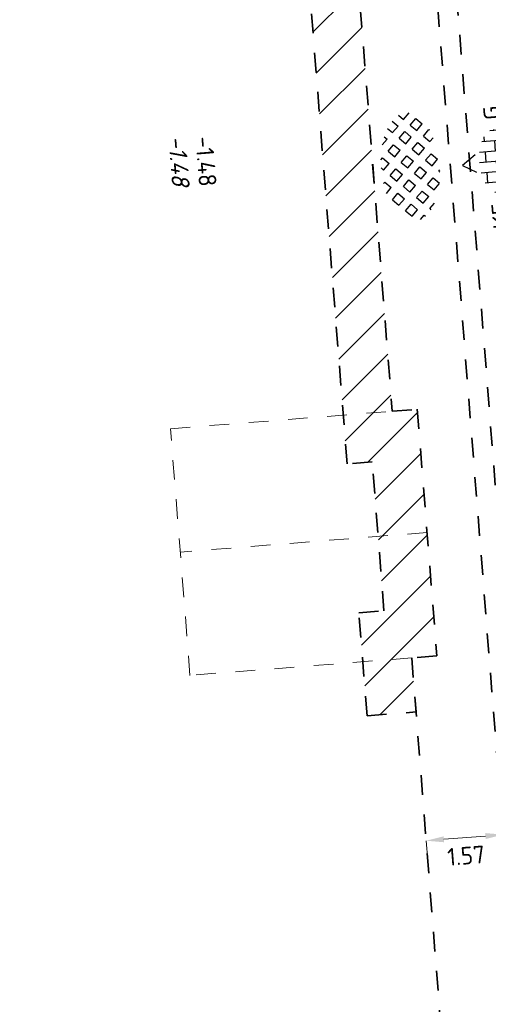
# Model space of a CAD drawing. Header units: metres. Extents: x 97990 to 98409, y 436026 to 436301.
# Tile 27 of 55: x 98195 to 98205, y 436136 to 436156. Entities that reach past the tile are written whole.
import ezdxf
from ezdxf.enums import TextEntityAlignment as Align

# ---------------------------------------------------------------- set-up
doc = ezdxf.new("R2010")
doc.units = ezdxf.units.M
doc.linetypes.add('ZZ-HIDDEN-SO', pattern=[4, 2, -2])
for name, color, linetype, lineweight in [('B-RO-OG-BEBOUWING-V', 254, 'Continuous', 18), ('B-WE-VH-MATERIAALGRENS-G', 252, 'ZZ-HIDDEN-SO', 18), ('B-WE-VH-NAP-T18-200', 252, 'Continuous', 18), ('N-WE-VH-HALFVERHARDING_GRASBETONSTEEN-S-200', 1, 'Continuous', 25), ('N-WE-VH-M-200', 7, 'Continuous', 18), ('N-WE-VH-MATERIAALGRENS-G', 7, 'ZZ-HIDDEN-SO', 35), ('N-WE-VH-NAP-T18-200', 4, 'Continuous', 18), ('N-WE-VH-OPENVERHARDING_BETONSTRAATSTEEN-S-200', 90, 'Continuous', 25)]:
    doc.layers.add(name, color=color, linetype=linetype, lineweight=lineweight)
doc.styles.add('NLCS-ISO', font='NLCS-ISO.ttf')
doc.styles.add('NLCS-ISO-M200-T18', font='NLCS-ISO.ttf', dxfattribs={"height": 0.36})
doc.styles.add('NLCS-ISO-M200-T18_CURSIEF', font='NLCS-ISO.ttf', dxfattribs={"oblique": 15, "height": 0.36})
doc.dimstyles.new('NLCS-M200-T18-PIJL_L2_H0', dxfattribs={"dimscale": 0.2, "dimtxt": 2.5, "dimasz": 1.8, "dimexe": 2, "dimexo": 2, "dimgap": 0.7, "dimtad": 1, "dimzin": 0, "dimdsep": 46, "dimtxsty": 'NLCS-ISO-M200-T18', "dimcen": 0, "dimdle": 2, "dimclrd": 256, "dimclre": 256, "dimclrt": 1, "dimadec": 0, "dimazin": 0, "dimtfac": 1, "dimtdec": 3, "dimtofl": 0, "dimtmove": 0, "dimatfit": 3, "dimfxl": 2, "dimfxlon": 1, "dimtfillclr": 256, "dimtolj": 1, "dimtzin": 0, "dimlwd": -1, "dimlwe": -1, "dimarcsym": 0})

# ---------------------------------------------------------------- blocks, each defined once
blk = doc.blocks.new('SVH-GRASBETONSTEEN_02-SO')
for p, q in [((-3.020944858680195, 1.591916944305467), (-3.639663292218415, 2.210635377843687)), ((-3.639657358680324, 2.210629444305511), (-3.587975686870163, 2.262311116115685)), ((-3.020944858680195, 1.591916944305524), (-2.402226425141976, 2.210635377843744)), ((-2.40223235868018, 2.210629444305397), (-2.766716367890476, 2.575113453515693)), ((-0.546071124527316, 1.591916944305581), (-1.164789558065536, 2.210635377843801)), ((-1.164783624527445, 2.210629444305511), (-0.5460651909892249, 2.82934787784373)), ((0.07264137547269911, 2.210629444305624), (-0.5460770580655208, 2.829347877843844)), ((-0.5460711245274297, 1.591916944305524), (0.0726473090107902, 2.210635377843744)), ((0.6913657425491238, 2.82935381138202), (0.5625822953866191, 2.958137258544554)), ((0.6913657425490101, 2.829353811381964), (0.8046645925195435, 2.942652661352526)), ((1.928802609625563, 1.591916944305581), (1.310084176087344, 2.210635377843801)), ((1.310090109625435, 2.210629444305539), (1.894162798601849, 2.794702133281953)), ((1.928802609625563, 1.591916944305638), (2.547521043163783, 2.210635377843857)), ((2.547515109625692, 2.210629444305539), (1.980940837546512, 2.77720371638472)), ((4.403676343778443, 1.591916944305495), (3.874966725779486, 2.120626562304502)), ((-4.877094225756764, 0.9731925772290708), (-4.258375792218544, 1.591911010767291)), ((-3.639669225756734, 0.9731925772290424), (-4.258387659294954, 1.591911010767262)), ((-2.402220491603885, 0.9731925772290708), (-1.783502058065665, 1.591911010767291)), ((-1.164795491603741, 0.9731925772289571), (-1.78351392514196, 1.591911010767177)), ((0.07265324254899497, 0.9731925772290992), (0.6913716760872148, 1.591911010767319)), ((1.310078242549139, 0.9731925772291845), (0.691359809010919, 1.591911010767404)), ((2.547526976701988, 0.9731925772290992), (3.166245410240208, 1.591911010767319)), ((3.784951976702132, 0.9731925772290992), (3.166233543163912, 1.591911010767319)), ((4.403676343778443, 1.591916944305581), (4.521478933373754, 1.709719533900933)), ((5.022400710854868, 0.9731925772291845), (5.140131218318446, 1.090923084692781)), ((-4.877106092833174, -0.2642442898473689), (-5.487478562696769, 0.346128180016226)), ((-4.258381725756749, 0.3544800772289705), (-4.877100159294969, 0.9731985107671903)), ((-4.258381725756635, 0.3544800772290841), (-3.639663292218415, 0.973198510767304)), ((-3.639657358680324, -0.2642442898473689), (-3.020938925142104, 0.354474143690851)), ((-2.402232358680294, -0.2642442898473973), (-3.020950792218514, 0.3544741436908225)), ((-1.783507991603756, 0.3544800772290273), (-2.402226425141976, 0.9731985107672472)), ((-1.783507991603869, 0.3544800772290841), (-1.16478955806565, 0.973198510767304)), ((-1.164783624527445, -0.2642442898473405), (-0.5460651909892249, 0.3544741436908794)), ((0.07264137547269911, -0.2642442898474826), (-0.5460770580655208, 0.3544741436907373)), ((0.6913657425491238, 0.354480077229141), (0.07264730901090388, 0.9731985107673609)), ((0.6913657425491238, 0.3544800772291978), (1.310084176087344, 0.9731985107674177)), ((1.310090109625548, -0.2642442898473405), (1.928808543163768, 0.3544741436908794)), ((2.547515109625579, -0.2642442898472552), (1.928796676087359, 0.3544741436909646)), ((3.166239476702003, 0.354480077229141), (2.547521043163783, 0.9731985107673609)), ((3.166239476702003, 0.354480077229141), (3.784957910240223, 0.9731985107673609)), ((3.784963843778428, -0.2642442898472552), (4.403682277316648, 0.3544741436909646)), ((5.022388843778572, -0.2642442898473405), (4.403670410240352, 0.3544741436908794)), ((5.420953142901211, 0.5746401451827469), (5.022394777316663, 0.9731985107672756)), ((-5.351839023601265, -0.7389772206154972), (-4.877100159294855, -0.2642383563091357)), ((-4.824880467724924, -1.449467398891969), (-4.258375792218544, -0.8829627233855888)), ((-3.639669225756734, -1.501681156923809), (-4.258387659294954, -0.8829627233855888)), ((-3.020944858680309, -0.8829567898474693), (-3.639663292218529, -0.2642383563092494)), ((-3.020944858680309, -0.8829567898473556), (-2.402226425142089, -0.2642383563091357)), ((-2.402220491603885, -1.50168115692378), (-1.783502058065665, -0.8829627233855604)), ((-1.164795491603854, -1.501681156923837), (-1.783513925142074, -0.8829627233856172)), ((-0.546071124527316, -0.8829567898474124), (-1.164789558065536, -0.2642383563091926)), ((-0.546071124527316, -0.8829567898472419), (0.07264730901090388, -0.264238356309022)), ((0.07265324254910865, -1.50168115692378), (0.6913716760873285, -0.8829627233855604)), ((1.310078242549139, -1.501681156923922), (0.691359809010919, -0.8829627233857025)), ((1.928802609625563, -0.8829567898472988), (1.310084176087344, -0.2642383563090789)), ((1.928802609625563, -0.8829567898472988), (2.547521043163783, -0.2642383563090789)), ((2.547526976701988, -1.501681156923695), (3.166245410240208, -0.8829627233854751)), ((3.784951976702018, -1.501681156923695), (3.166233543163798, -0.8829627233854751)), ((4.403676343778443, -0.8829567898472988), (3.784957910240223, -0.2642383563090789)), ((4.403676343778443, -0.8829567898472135), (5.022394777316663, -0.2642383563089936)), ((-4.120107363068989, -1.982119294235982), (-3.639663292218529, -1.501675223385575)), ((-1.783507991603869, -2.120393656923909), (-2.402226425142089, -1.501675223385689)), ((-1.783507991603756, -2.120393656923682), (-1.164789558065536, -1.501675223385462)), ((0.6913657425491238, -2.120393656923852), (0.07264730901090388, -1.501675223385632)), ((0.6913657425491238, -2.120393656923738), (1.310084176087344, -1.501675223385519)), ((3.166239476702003, -2.120393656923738), (2.547521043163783, -1.501675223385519)), ((3.166239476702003, -2.120393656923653), (3.784957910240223, -1.501675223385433)), ((-3.290411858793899, -2.389872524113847), (-3.020938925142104, -2.120399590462)), ((-2.483972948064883, -2.657377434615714), (-3.020950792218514, -2.120399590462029)), ((-0.9755535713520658, -2.928348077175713), (-1.16478955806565, -2.739112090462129)), ((-1.164783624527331, -2.73911802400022), (-0.5460651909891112, -2.120399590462)), ((0.07264137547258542, -2.739118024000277), (-0.5460770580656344, -2.120399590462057)), ((-0.1599215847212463, -2.971680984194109), (0.07264730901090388, -2.739112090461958)), ((1.442749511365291, -2.871777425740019), (1.310084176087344, -2.739112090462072)), ((1.310090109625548, -2.739118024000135), (1.928808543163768, -2.120399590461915)), ((2.469643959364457, -2.661246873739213), (1.928796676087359, -2.120399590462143))]:
    blk.add_line(p, q)
at = {"style": 'NLCS-ISO'}
blk.add_attdef('FORMAAT', text='', height=1.8, dxfattribs=at).set_placement((-6.620801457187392, -0.09580145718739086), align=Align.MIDDLE_RIGHT)
blk.add_attdef('KLEUR', text='', height=1.8, dxfattribs=at).set_placement((6.429198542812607, -0.09580145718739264), align=Align.MIDDLE_LEFT)
at = {"style": 'NLCS-ISO', "flags": 1}
blk.add_attdef('FUNCTIE', text='', height=1.8, dxfattribs=at).set_placement((-7.110529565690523e-16, -3.975), align=Align.TOP_CENTER)
blk = doc.blocks.new('*D121')
at = {"layer": 'Defpoints', "color": 0, "ltscale": 0.2, "transparency": 16777216}
for p in [(98203.36247349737, 436139.4640545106), (98203.36247486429, 436139.464037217), (98205.14103521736, 436136.9219778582)]:
    blk.add_point(p, dxfattribs=at)
at = {"layer": 'N-WE-VH-M-200', "ltscale": 0.2, "transparency": 16777216}
for p, q in [((98204.96182814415, 436139.1892062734), (98204.89879087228, 436139.9867188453)), ((98204.57142885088, 436139.559595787), (98203.72135552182, 436139.4924039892)), ((98203.3624748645, 436139.4640372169), (98203.39399350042, 436139.0652809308))]:
    blk.add_line(p, q, dxfattribs=at)
for points in [[(98203.71662772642, 436139.5522174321), (98203.72608331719, 436139.4325905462), (98203.3624748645, 436139.4640372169)], [(98204.56670105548, 436139.6194092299), (98204.57615664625, 436139.4997823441), (98204.93030950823, 436139.5879625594)]]:
    blk.add_solid(points, dxfattribs=at)
at = {"layer": 'N-WE-VH-M-200', "color": 1, "ltscale": 0.2, "transparency": 16777216, "insert": (98204.1753249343, 436139.1599587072), "char_height": 0.36, "attachment_point": 5, "rotation": 4.519397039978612, "style": 'NLCS-ISO-M200-T18'}
blk.add_mtext('\\A1;1.57', dxfattribs=at)
blk = doc.blocks.new('SVH-BSS_KEIFORMAAT_HALFST_KL-SO')
for p, q in [((-2.099999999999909, -1.33561257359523), (-2.099999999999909, 1.33561257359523)), ((-2.100000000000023, 1.049999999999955), (-1.050000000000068, 1.049999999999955)), ((-1.049999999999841, -1.656152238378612), (-1.049999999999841, 1.656152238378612)), ((1.13686837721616e-13, -1.75), (1.13686837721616e-13, 1.75)), ((-1.13686837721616e-13, 1.049999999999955), (1.049999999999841, 1.049999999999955)), ((1.050000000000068, -1.65615223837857), (1.050000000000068, 1.65615223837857)), ((2.100000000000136, -1.335612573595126), (2.100000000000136, 1.335612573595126)), ((2.099999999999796, 1.049999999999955), (2.600000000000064, 1.049999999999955)), ((-3.149999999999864, -0.4307692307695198), (-3.149999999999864, 0.4307692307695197)), ((-3.149999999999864, 0), (-2.099999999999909, 0)), ((-1.049999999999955, 0), (0, 0)), ((1.049999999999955, 0), (2.099999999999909, 0)), ((3.150000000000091, -0.4307692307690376), (3.150000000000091, 0.4307692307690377)), ((3.149999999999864, 0), (3.25, 0)), ((-2.100000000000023, -1.050000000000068), (-1.050000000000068, -1.050000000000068)), ((-1.13686837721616e-13, -1.050000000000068), (1.049999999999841, -1.050000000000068)), ((2.099999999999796, -1.050000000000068), (2.599999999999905, -1.050000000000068))]:
    blk.add_line(p, q)
at = {"style": 'NLCS-ISO'}
blk.add_attdef('FORMAAT', text='', height=1.8, dxfattribs=at).set_placement((-4.25, 3.306314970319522e-16), align=Align.MIDDLE_RIGHT)
blk.add_attdef('KLEUR', text='', height=1.8, dxfattribs=at).set_placement((4.25, 0), align=Align.MIDDLE_LEFT)
at = {"style": 'NLCS-ISO', "flags": 1}
blk.add_attdef('FUNCTIE', text='', height=1.8, dxfattribs=at).set_placement((-7.804418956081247e-16, -2.75), align=Align.TOP_CENTER)

msp = doc.modelspace()

# ---------------------------------------------------------------- hatches: boundary and pattern name
at = {"layer": 'B-RO-OG-BEBOUWING-V', "ltscale": 0.2, "transparency": 33554687}
h = msp.add_hatch(dxfattribs=at)
h.set_pattern_fill('ANSI31', color=252, scale=0.2)
h.set_pattern_definition([(45, (0, 0), (-0.4490128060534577, 0.4490128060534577), [])])
h.paths.add_polyline_path([(98195.44229522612, 436226.9628416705), (98196.43921262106, 436227.041300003), (98197.24212822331, 436216.8453687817), (98198.81481561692, 436216.969664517), (98199.80754803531, 436204.408833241), (98198.23969015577, 436204.2849192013), (98198.80957872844, 436197.074240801), (98199.40557618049, 436197.120833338), (98201.99653650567, 436164.4634896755), (98201.39072015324, 436164.4156096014), (98202.67110139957, 436148.2152191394), (98203.18210253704, 436148.2542831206), (98203.57919550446, 436143.2299506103), (98203.06829823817, 436143.1895723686), (98203.15534107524, 436142.0882379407), (98202.15842950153, 436142.0097052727), (98201.9926185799, 436144.1076754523), (98202.50351584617, 436144.1480536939), (98202.2637970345, 436147.1811646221), (98201.752795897, 436147.1421006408), (98200.31504049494, 436165.3337126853), (98200.920555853, 436165.3815689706), (98198.48770658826, 436196.0460271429), (98197.89140846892, 436195.9994111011), (98197.16401049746, 436205.2030222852), (98198.73186837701, 436205.3269363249), (98197.89671253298, 436215.8939848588), (98196.32374240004, 436215.7696667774), (98195.44208632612, 436226.9654944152)])

# ---------------------------------------------------------------- linework, layer by layer
at = {"layer": 'B-WE-VH-MATERIAALGRENS-G', "ltscale": 0.2}
for p, q in [((98198.15777002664, 436147.8571901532), (98202.67120527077, 436148.2139048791)), ((98198.55486299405, 436142.8328576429), (98198.15777002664, 436147.8571901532)), ((98203.38064902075, 436145.7421168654), (98198.35631651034, 436145.3450238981)), ((98203.06829823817, 436143.1895723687), (98198.55486299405, 436142.8328576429))]:
    msp.add_line(p, q, dxfattribs=at)
at = {"layer": 'N-WE-VH-MATERIAALGRENS-G', "ltscale": 0.2}
for p, q in [((98195.34598880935, 436265.9368860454), (98208.52637103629, 436099.1683246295)), ((98195.0892410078, 436264.1085643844), (98208.12761448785, 436099.1368093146)), ((98201.39068454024, 436164.416060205), (98202.67110139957, 436148.2152191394)), ((98202.67120527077, 436148.2139048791), (98203.18210253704, 436148.2542831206)), ((98203.18210253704, 436148.2542831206), (98203.57919550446, 436143.2299506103)), ((98203.06819436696, 436143.1908866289), (98204.58309820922, 436124.0231318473)), ((98203.57919550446, 436143.2299506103), (98203.06829823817, 436143.1895723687))]:
    msp.add_line(p, q, dxfattribs=at)
for points in [[(98202.15842950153, 436142.0097052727), (98201.9926185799, 436144.1076754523), (98202.50351584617, 436144.1480536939), (98202.2637970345, 436147.1811646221), (98201.752795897, 436147.1421006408), (98200.31504049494, 436165.3337126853), (98200.920555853, 436165.3815689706), (98198.48770658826, 436196.0460271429), (98197.89140846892, 436195.9994111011), (98197.16401049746, 436205.2030222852), (98198.73186837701, 436205.3269363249), (98197.89671253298, 436215.8939848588), (98196.32374240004, 436215.7696667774), (98195.44208632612, 436226.9654944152)], [(98196.43921262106, 436227.041300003), (98197.24212822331, 436216.8453687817), (98198.81481561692, 436216.969664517), (98199.80754803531, 436204.408833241), (98198.23969015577, 436204.2849192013), (98198.80957872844, 436197.074240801), (98199.40557618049, 436197.120833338), (98201.99653650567, 436164.4634896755), (98201.39072015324, 436164.4156096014), (98202.67110139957, 436148.2152191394), (98203.18210253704, 436148.2542831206), (98203.57919550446, 436143.2299506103), (98203.06829823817, 436143.1895723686), (98203.15534107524, 436142.0882379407)], [(98202.15842950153, 436142.0097052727), (98203.15534107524, 436142.0882379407)]]:
    msp.add_lwpolyline(points, dxfattribs=at)
at = {"layer": 'N-WE-VH-OPENVERHARDING_BETONSTRAATSTEEN-S-200', "ltscale": 0.2}
msp.add_lwpolyline([(98204.35717830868, 436153.4366400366), (98204.09927247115, 436153.2187999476), (98204.38595525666, 436153.0870934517)], dxfattribs=at)

# ---------------------------------------------------------------- block references
at = {"layer": 'N-WE-VH-HALFVERHARDING_GRASBETONSTEEN-S-200', "xscale": 0.2, "yscale": 0.2, "zscale": 0.2, "rotation": 274.9940593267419}
msp.add_blockref('SVH-GRASBETONSTEEN_02-SO', (98203.04089267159, 436153.1910207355), dxfattribs=at)
at = {"layer": 'N-WE-VH-OPENVERHARDING_BETONSTRAATSTEEN-S-200', "ltscale": 0.2, "xscale": 0.1999999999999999, "yscale": 0.1999999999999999, "zscale": 0.1999999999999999, "rotation": 94.82741832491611}
msp.add_blockref('SVH-BSS_KEIFORMAAT_HALFST_KL-SO', (98204.79392844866, 436153.303882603), dxfattribs=at).add_auto_attribs({'FORMAAT': 'KF', 'KLEUR': 'G'})

# ---------------------------------------------------------------- texts
at = {"layer": 'B-WE-VH-NAP-T18-200', "linetype": 'Continuous', "style": 'NLCS-ISO-M200-T18_CURSIEF', "oblique": 15}
msp.add_text('-1.48', height=0.36, rotation=274.4679998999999, dxfattribs=at).set_placement((98198.111, 436153.813, -1.484))
at = {"layer": 'N-WE-VH-NAP-T18-200', "ltscale": 0.2, "style": 'NLCS-ISO-M200-T18'}
msp.add_text('-1.48', height=0.36, rotation=274.5193970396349, dxfattribs=at).set_placement((98198.66103648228, 436153.7993474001))

# ---------------------------------------------------------------- dimensions: what is measured, and where the dimension line sits
at = {"layer": 'N-WE-VH-M-200', "ltscale": 0.2}
dim = msp.add_linear_dim(base=(98203.36247486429, 436139.464037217), p1=(98205.14103521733, 436136.9219778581), p2=(98203.36247349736, 436139.4640545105), angle=4.519397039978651, dimstyle='NLCS-M200-T18-PIJL_L2_H0', override={"dimclrt": 1, "dimtmove": 2}, dxfattribs=at)
dim.commit()
dim.dimension.update_dxf_attribs({"geometry": '*D121', "text_midpoint": (98204.17532493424, 436139.1599587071), "dimtype": 128})

doc.saveas('drawing.dxf')
